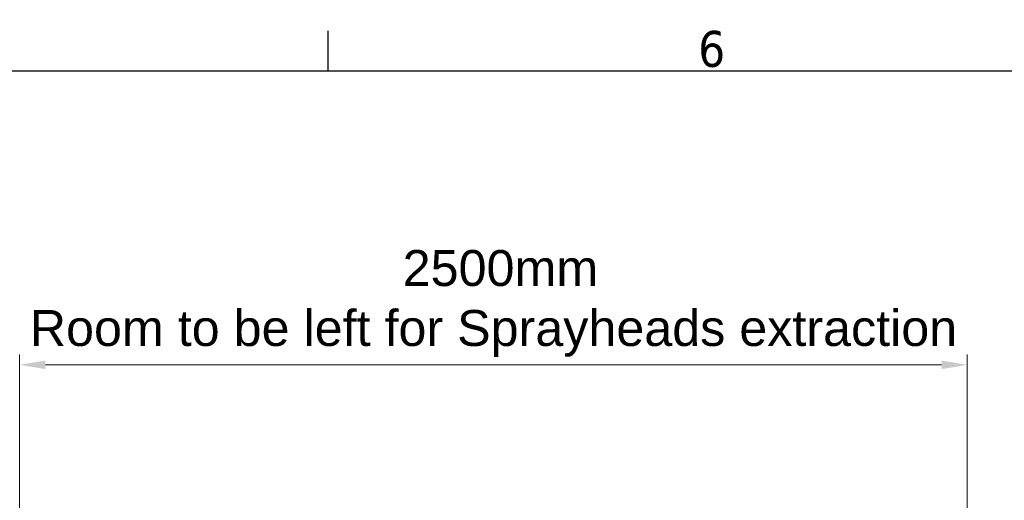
# Model space of a CAD drawing. Header units: millimetres. Extents: x 0 to 7128, y 0 to 5040.
# Tile 141 of 215: x 1422 to 2571, y 4419 to 4980. Entities that reach past the tile are written whole.
import ezdxf

# ---------------------------------------------------------------- set-up
doc = ezdxf.new("R2010")
doc.units = ezdxf.units.MM
doc.header["$LTSCALE"] = 12
doc.layers.get('0').update_dxf_attribs({"lineweight": 25})
doc.layers.add('Geometria schizzo (ISO)', color=7, linetype='Continuous', lineweight=25)
doc.layers.add('Simbolo (ISO)', color=7, linetype='Continuous', lineweight=25)
doc.layers.add('Quote(ISO)', color=7, linetype='Continuous', lineweight=25, true_color=0x80ff00)
doc.styles.add('Corrente-BSI', font='arial.ttf')
doc.styles.add('Testo nota (ISO)', font='tahoma.ttf')
doc.dimstyles.new('DEFAULT-ISO', dxfattribs={"dimscale": 12, "dimtxt": 3.5, "dimasz": 2.5, "dimexe": 1, "dimexo": 1, "dimgap": 0.762, "dimtad": 1, "dimtoh": 1, "dimrnd": 1e-08, "dimtxsty": 'Corrente-BSI', "dimcen": 0.09, "dimdle": 10, "dimclrd": 7, "dimclre": 7, "dimclrt": 7, "dimazin": 2, "dimtfac": 0.571429, "dimtmove": 0, "dimatfit": 3, "dimfxl": 1, "dimtolj": 1, "dimlwd": 5, "dimlwe": 5, "dimarcsym": 0})

# ---------------------------------------------------------------- blocks, each defined once
blk = doc.blocks.new('Bordi Bordo di default')
at = {"layer": 'Geometria schizzo (ISO)'}
blk.add_line((148.5, 410), (148.5, 413.9), dxfattribs=at)
at = {"layer": 'Geometria schizzo (ISO)', "flags": 128}
blk.add_lwpolyline([(10, 10), (10, 410), (584, 410), (584, 10), (10, 10)], dxfattribs=at)
at = {"layer": 'Simbolo (ISO)', "insert": (184.508, 410.326), "char_height": 3.5, "attachment_point": 7, "style": 'Testo nota (ISO)'}
blk.add_mtext('6', dxfattribs=at)
blk = doc.blocks.new('*D41')
at = {"layer": 'Defpoints', "color": 0, "linetype": 'Continuous', "transparency": 16777216}
for p in [(2528.2, 4576.8), (1422, 4196.3), (2528.2, 3952.8)]:
    blk.add_point(p, dxfattribs=at)
at = {"layer": 'Quote(ISO)', "color": 7, "linetype": 'Continuous', "lineweight": 5, "transparency": 16777216}
for p, q in [((1422, 4208.3), (1422, 4588.8)), ((2528.2, 3964.8), (2528.2, 4588.8)), ((1452, 4576.8), (2498.2, 4576.8))]:
    blk.add_line(p, q, dxfattribs=at)
at = {"layer": 'Quote(ISO)', "color": 7, "linetype": 'Continuous', "transparency": 16777216}
for points in [[(1452, 4581.8), (1452, 4571.8), (1422, 4576.8)], [(2498.2, 4581.8), (2498.2, 4571.8), (2528.2, 4576.8)]]:
    blk.add_solid(points, dxfattribs=at)
at = {"layer": 'Quote(ISO)', "color": 7, "linetype": 'Continuous', "lineweight": 9, "transparency": 16777216, "insert": (1975.1, 4648.5), "char_height": 42, "attachment_point": 5, "style": 'Corrente-BSI'}
blk.add_mtext('\\A1; \\fArial|b0|i0;2500mm\\P\\fArial|b0|i0;Room to be left for Sprayheads extraction', dxfattribs=at)

msp = doc.modelspace()

# ---------------------------------------------------------------- block references
at = {"xscale": 12, "yscale": 12, "zscale": 12}
msp.add_blockref('Bordi Bordo di default', (0, 0), dxfattribs=at)

# ---------------------------------------------------------------- dimensions: what is measured, and where the dimension line sits
at = {"layer": 'Quote(ISO)', "color": 7, "linetype": 'Continuous', "lineweight": 9}
dim = msp.add_linear_dim(base=(2528.216, 4576.753), p1=(1422.047, 4196.283), p2=(2528.216, 3952.753), angle=180, text=' \\fArial|b0|i0;2500mm\\P\\fArial|b0|i0;Room to be left for Sprayheads extraction', dimstyle='DEFAULT-ISO', override={"dimgap": 0.762, "dimtoh": 0, "dimdec": 0, "dimlfac": 2, "dimtol": 0, "dimlim": 0, "dimtp": 0, "dimtm": 0, "dimtdec": 0, "dimtofl": 0, "dimatfit": 1}, dxfattribs=at)
dim.commit()
dim.dimension.update_dxf_attribs({"geometry": '*D41', "text_midpoint": (1975.131, 4576.753), "dimtype": 160})

doc.saveas('drawing.dxf')
